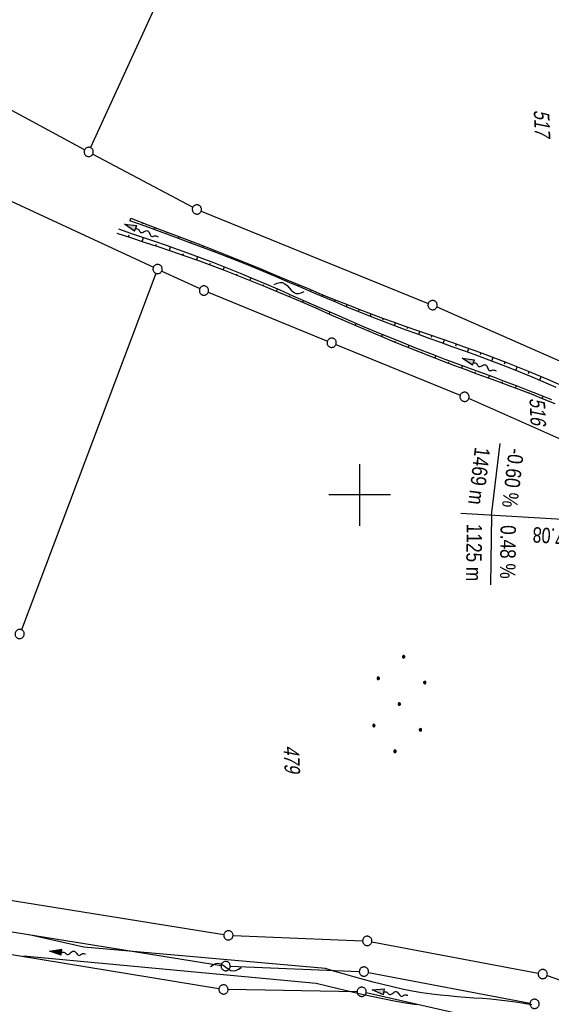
# Model space of a CAD drawing. Extents: x 510579 to 511204, y 466954 to 468018.
# Tile 38 of 48: x 510845 to 510931, y 467617 to 467777. Entities that reach past the tile are written whole.
import ezdxf
from ezdxf.enums import TextEntityAlignment as Align

# ---------------------------------------------------------------- set-up
doc = ezdxf.new("R2010")
doc.units = 0
doc.header["$LTSCALE"] = 10
doc.header["$MEASUREMENT"] = 0
doc.linetypes.add('LT00', pattern=[0])
doc.layers.get('0').update_dxf_attribs({"linetype": 'LT00'})
for name, color, linetype in [('--FLIEßRICHTPFEIL', 180, 'Continuous'), ('--WASSER_NUTZUNG', 180, 'Continuous'), ('-GRA-20W', 20, 'LT00'), ('DFK_FLUR_NR', 250, 'LT00'), ('DFK_GZPKT', 250, 'LT00'), ('DFK_KATASTER', 250, 'LT00'), ('DFK_NUTZUNG', 250, 'LT00'), ('V100_BOESCH', 250, 'LT00'), ('V100_BOSCHUNG', 250, 'LT00'), ('V100_GRABEN', 250, 'LT00'), ('V100_RASTER', 250, 'LT00')]:
    doc.layers.add(name, color=color, linetype=linetype)
doc.styles.add('Beschrift', font='ARIAL.TTF')
doc.styles.get("Standard").update_dxf_attribs({"font": 'ARIAL.TTF'})

# ---------------------------------------------------------------- blocks, each defined once
blk = doc.blocks.new('SYMB7010')
at = {"color": 0, "linetype": 'ByBlock'}
for points in [[(-0.031408, 0.499213), (-0.093728, 0.49134), (-0.15457, 0.475719), (-0.212975, 0.452595), (-0.268021, 0.422333), (-0.31884, 0.385411), (-0.36463, 0.342411), (-0.40467, 0.29401), (-0.438329, 0.240973), (-0.465074, 0.184136), (-0.484486, 0.124395), (-0.496256, 0.062692), (-0.5002, 0)], [(-0.5002, 0), (-0.496256, -0.062692), (-0.484486, -0.124395), (-0.465075, -0.184136), (-0.438329, -0.240973), (-0.404671, -0.29401), (-0.36463, -0.342411), (-0.31884, -0.385411), (-0.268021, -0.422333), (-0.212975, -0.452595), (-0.154571, -0.475719), (-0.093728, -0.49134), (-0.031408, -0.499213), (0.031408, -0.499213)], [(0.5002, 0), (0.496256, 0.062692), (0.484485, 0.124395), (0.465074, 0.184136), (0.438329, 0.240973), (0.40467, 0.29401), (0.36463, 0.342411), (0.31884, 0.385411), (0.268021, 0.422333), (0.212975, 0.452595), (0.15457, 0.475719), (0.093728, 0.49134), (0.031408, 0.499213), (-0.031408, 0.499213)], [(0.031408, -0.499213), (0.093728, -0.491341), (0.15457, -0.475719), (0.212975, -0.452595), (0.268021, -0.422333), (0.31884, -0.385411), (0.36463, -0.342411), (0.404671, -0.294011), (0.438329, -0.240974), (0.465075, -0.184136), (0.484486, -0.124395), (0.496256, -0.062692), (0.500201, 0)]]:
    blk.add_lwpolyline(points, dxfattribs=at)
blk = doc.blocks.new('Ackerland7')
at = {"layer": 'DFK_NUTZUNG', "color": 0, "linetype": 'ByBlock'}
for p, q in [((-4, 3.93), (-4, 3.67)), ((-3.95, 3.63), (-3.95, 3.97)), ((-3.9, 3.99), (-3.9, 3.61)), ((-3.85, 3.6), (-3.85, 4)), ((-3.8, 3.99), (-3.8, 3.61)), ((-3.75, 3.63), (-3.75, 3.97)), ((-3.7, 3.93), (-3.7, 3.67)), ((-3.65, 3.8), (-3.65, 3.8)), ((3.7, 3.93), (3.7, 3.67)), ((3.75, 3.63), (3.75, 3.97)), ((3.8, 3.99), (3.8, 3.61)), ((3.85, 3.6), (3.85, 4)), ((3.9, 3.99), (3.9, 3.61)), ((3.95, 3.63), (3.95, 3.97)), ((4, 3.93), (4, 3.67)), ((4.05, 3.8), (4.05, 3.8)), ((-7.85, 0.13), (-7.85, -0.13)), ((-7.8, -0.17), (-7.8, 0.17)), ((-7.75, 0.19), (-7.75, -0.19)), ((-7.7, -0.2), (-7.7, 0.2)), ((-7.65, 0.19), (-7.65, -0.19)), ((-7.6, -0.17), (-7.6, 0.17)), ((-7.55, 0.13), (-7.55, -0.13)), ((-7.5, 0), (-7.5, 0)), ((-0.15, 0.13), (-0.15, -0.13)), ((-0.1, -0.17), (-0.1, 0.17)), ((-0.05, 0.19), (-0.05, -0.19)), ((0, -0.2), (0, 0.2)), ((0.05, 0.19), (0.05, -0.19)), ((0.1, -0.17), (0.1, 0.17)), ((0.15, 0.13), (0.15, -0.13)), ((0.2, 0), (0.2, 0)), ((7.55, 0.13), (7.55, -0.13)), ((7.6, -0.17), (7.6, 0.17)), ((7.65, 0.19), (7.65, -0.19)), ((7.7, -0.2), (7.7, 0.2)), ((7.75, 0.19), (7.75, -0.19)), ((7.8, -0.17), (7.8, 0.17)), ((7.85, 0.13), (7.85, -0.13)), ((7.9, 0), (7.9, 0)), ((-4, -3.67), (-4, -3.93)), ((-3.95, -3.97), (-3.95, -3.63)), ((-3.9, -3.61), (-3.9, -3.99)), ((-3.85, -4), (-3.85, -3.6)), ((-3.8, -3.61), (-3.8, -3.99)), ((-3.75, -3.97), (-3.75, -3.63)), ((-3.7, -3.67), (-3.7, -3.93)), ((-3.65, -3.8), (-3.65, -3.8)), ((3.7, -3.67), (3.7, -3.93)), ((3.75, -3.97), (3.75, -3.63)), ((3.8, -3.61), (3.8, -3.99)), ((3.85, -4), (3.85, -3.6)), ((3.9, -3.61), (3.9, -3.99)), ((3.95, -3.97), (3.95, -3.63)), ((4, -3.67), (4, -3.93)), ((4.05, -3.8), (4.05, -3.8))]:
    blk.add_line(p, q, dxfattribs=at)
for points in [[(-3.65, 3.8), (-3.67, 3.89), (-3.73, 3.96), (-3.81, 3.99), (-3.89, 3.99), (-3.97, 3.96), (-4.03, 3.89), (-4.05, 3.8), (-4.03, 3.71), (-3.97, 3.64), (-3.89, 3.6), (-3.81, 3.6), (-3.73, 3.64), (-3.67, 3.71), (-3.65, 3.8)], [(4.05, 3.8), (4.03, 3.89), (3.97, 3.96), (3.89, 3.99), (3.81, 3.99), (3.73, 3.96), (3.67, 3.89), (3.65, 3.8), (3.67, 3.71), (3.73, 3.64), (3.81, 3.61), (3.89, 3.61), (3.97, 3.64), (4.03, 3.71), (4.05, 3.8)], [(-7.5, 0), (-7.52, 0.09), (-7.58, 0.16), (-7.66, 0.19), (-7.74, 0.19), (-7.82, 0.16), (-7.88, 0.09), (-7.9, 0)], [(0.2, 0), (0.18, 0.09), (0.12, 0.16), (0.04, 0.19), (-0.04, 0.19), (-0.12, 0.16), (-0.18, 0.09), (-0.2, 0)], [(-0.2, 0), (-0.18, -0.09), (-0.12, -0.16), (-0.04, -0.19), (0.04, -0.19), (0.12, -0.16), (0.18, -0.09), (0.2, 0)], [(7.9, 0), (7.88, 0.09), (7.82, 0.16), (7.74, 0.19), (7.66, 0.19), (7.58, 0.16), (7.52, 0.09), (7.5, 0)], [(7.5, 0), (7.52, -0.09), (7.58, -0.16), (7.66, -0.19), (7.74, -0.19), (7.82, -0.16), (7.88, -0.09), (7.9, 0)], [(-7.9, 0), (-7.88, -0.09), (-7.82, -0.16), (-7.74, -0.19), (-7.66, -0.19), (-7.58, -0.16), (-7.52, -0.09), (-7.5, 0)], [(-3.65, -3.8), (-3.67, -3.71), (-3.73, -3.64), (-3.81, -3.61), (-3.89, -3.61), (-3.97, -3.64), (-4.03, -3.71), (-4.05, -3.8), (-4.03, -3.89), (-3.97, -3.96), (-3.89, -3.99), (-3.81, -3.99), (-3.73, -3.96), (-3.67, -3.89), (-3.65, -3.8)], [(4.05, -3.8), (4.03, -3.71), (3.97, -3.64), (3.89, -3.61), (3.81, -3.61), (3.73, -3.64), (3.67, -3.71), (3.65, -3.8), (3.67, -3.89), (3.73, -3.96), (3.81, -3.99), (3.89, -3.99), (3.97, -3.96), (4.03, -3.89), (4.05, -3.8)]]:
    blk.add_lwpolyline(points, dxfattribs=at)
blk = doc.blocks.new('SYMB7251')
at = {"color": 0, "linetype": 'ByBlock'}
for points in [[(-0.25, 0), (-0.208333, 0.028889), (-0.166667, 0.051111), (-0.125, 0.06), (-0.083333, 0.051111), (-0.041667, 0.028889), (0, 0)], [(0, 0), (0.041667, -0.028889), (0.083333, -0.051111), (0.125, -0.06), (0.166667, -0.051111), (0.208333, -0.028889), (0.25, 0)]]:
    blk.add_lwpolyline(points, dxfattribs=at)
blk = doc.blocks.new('FLIEßRICHTPFEIL')
at = {"layer": '--FLIEßRICHTPFEIL'}
blk.add_hatch(color=256, dxfattribs=at).paths.add_polyline_path([(-1.95, 0.4875), (-1.95, -0.4875), (0, 0)])
for p, q in [((-1.95, 0.4875), (-1.95, -0.4875)), ((-1.95, 0.4875), (0, 0)), ((0, 0), (-1.95, -0.4875))]:
    blk.add_line(p, q, dxfattribs=at)
at = {"layer": '--FLIEßRICHTPFEIL', "start_tangent": (-1, 0), "end_tangent": (-1, 0)}
blk.add_spline([(-1.95, 0), (-2.4375, 0), (-2.925, 0.325), (-3.4125, 0), (-3.9, -0.325), (-4.3875, 0), (-4.875, 0.325), (-5.3625, 0), (-5.85, 0)], degree=3, dxfattribs=at)

msp = doc.modelspace()

# ---------------------------------------------------------------- linework, layer by layer
at = {"layer": '-GRA-20W'}
for p, q in [((510921.4, 467696.71), (510922.79, 467708.34)), ((510975.22, 467693.49), (510916.41, 467697.01)), ((510921.4, 467696.71), (510921.26, 467685.41))]:
    msp.add_line(p, q, dxfattribs=at)
at = {"layer": 'DFK_KATASTER'}
for p, q in [((510856.29, 467756.35), (510878.56, 467804.98)), ((510780.21, 467776.91), (510866.49, 467736.98)), ((510855.32, 467756.03), (510841.55, 467763.42)), ((510856.64, 467755.32), (510872.89, 467746.68)), ((510874.25, 467746.05), (510911.14, 467731.09)), ((510867.85, 467736.34), (510874.02, 467733.49)), ((510866.9, 467735.96), (510845.04, 467678.14)), ((510875.39, 467732.89), (510894.75, 467724.98)), ((510912.52, 467730.51), (510944.56, 467716.39)), ((510896.13, 467724.42), (510916.33, 467716.21)), ((510939.79, 467705.83), (510917.71, 467715.63)), ((510840.75, 467634.61), (510877.93, 467628.66)), ((510839.86, 467629.69), (510877.48, 467623.67)), ((510879.42, 467628.51), (510900.47, 467627.67)), ((510901.96, 467627.5), (510928.98, 467622.4)), ((510877.13, 467619.88), (510839.2, 467626.05)), ((510878.97, 467623.52), (510899.93, 467622.69)), ((510901.42, 467622.52), (510927.66, 467617.56)), ((510930.43, 467622.01), (510944.67, 467616.99)), ((510899.57, 467619.39), (510878.62, 467619.75)), ((510926.54, 467613.44), (510901.05, 467619.21))]:
    msp.add_line(p, q, dxfattribs=at)
at = {"layer": 'V100_BOESCH'}
for points in [[(510862.62, 467744.56), (510865.1, 467743.66), (510867.58, 467742.76), (510870.06, 467741.85), (510872.53, 467740.93), (510875, 467740), (510877.46, 467739.06), (510879.92, 467738.1), (510882.36, 467737.11), (510884.33, 467736.3), (510886.28, 467735.48), (510888.24, 467734.65), (510890.19, 467733.82), (510892.14, 467732.98), (510894.09, 467732.15), (510896.05, 467731.32), (510898.01, 467730.5), (510899.97, 467729.7), (510901.95, 467728.92), (510903.79, 467728.2), (510905.65, 467727.5), (510907.51, 467726.81), (510909.37, 467726.14), (510911.23, 467725.46), (510913.1, 467724.79), (510914.97, 467724.12), (510916.83, 467723.45), (510918.69, 467722.77), (510920.55, 467722.08), (510924.35, 467720.61), (510928.12, 467719.09), (510931.87, 467717.51)], [(510862.83, 467744.9), (510865.57, 467743.86), (510868.31, 467742.83), (510871.05, 467741.78), (510873.78, 467740.73), (510876.52, 467739.67), (510879.24, 467738.59), (510881.96, 467737.49), (510883.95, 467736.68), (510885.93, 467735.85), (510887.91, 467735.03), (510889.89, 467734.2), (510891.87, 467733.37), (510893.85, 467732.55), (510895.84, 467731.74), (510897.83, 467730.94), (510899.83, 467730.16), (510901.83, 467729.39), (510903.71, 467728.7), (510905.6, 467728.02), (510907.49, 467727.35), (510909.38, 467726.69), (510911.27, 467726.03), (510913.17, 467725.38), (510915.06, 467724.72), (510916.96, 467724.06), (510918.84, 467723.38), (510920.73, 467722.69), (510924, 467721.45), (510927.26, 467720.15), (510930.49, 467718.8), (510933.7, 467717.4)], [(510860.82, 467743.17), (510862.76, 467742.51), (510864.7, 467741.85), (510866.64, 467741.19), (510868.58, 467740.52), (510870.51, 467739.84), (510872.44, 467739.15), (510874.36, 467738.44), (510876.27, 467737.71), (510878.43, 467736.86), (510880.59, 467735.99), (510882.73, 467735.1), (510884.87, 467734.19), (510887, 467733.27), (510889.13, 467732.34), (510891.26, 467731.4), (510893.38, 467730.47), (510895.51, 467729.54), (510897.64, 467728.61), (510900.47, 467727.4), (510903.31, 467726.2), (510906.16, 467725.04), (510909.03, 467723.89), (510911.9, 467722.78), (510913.82, 467722.05), (510915.75, 467721.33), (510917.69, 467720.62), (510919.62, 467719.91), (510921.55, 467719.2), (510923.48, 467718.48), (510925.4, 467717.75), (510927.32, 467717.01), (510929.23, 467716.25), (510931.13, 467715.47)], [(510931.72, 467714.78), (510929.94, 467715.51), (510928.15, 467716.23), (510926.34, 467716.93), (510924.53, 467717.62), (510922.72, 467718.29), (510920.9, 467718.96), (510919.08, 467719.63), (510917.26, 467720.3), (510915.45, 467720.97), (510913.63, 467721.65), (510911.83, 467722.34), (510909.76, 467723.15), (510907.71, 467723.97), (510905.66, 467724.81), (510903.62, 467725.67), (510901.58, 467726.53), (510899.54, 467727.4), (510897.51, 467728.28), (510895.38, 467729.2), (510893.25, 467730.13), (510891.11, 467731.05), (510888.98, 467731.97), (510886.84, 467732.88), (510884.69, 467733.77), (510882.54, 467734.65), (510880.38, 467735.52), (510878.22, 467736.37), (510876.05, 467737.19), (510873.86, 467737.99), (510871.67, 467738.76), (510869.47, 467739.52), (510867.27, 467740.26), (510865.06, 467740.99), (510862.85, 467741.71), (510860.63, 467742.43)]]:
    msp.add_lwpolyline(points, dxfattribs=at)
at = {"layer": 'V100_BOSCHUNG'}
for p, q in [((510862.7, 467744.53), (510862.83, 467744.9)), ((510864.73, 467743.98), (510864.8, 467744.15)), ((510866.65, 467743.1), (510866.76, 467743.41)), ((510862.46, 467741.84), (510862.57, 467742.19)), ((510864.67, 467741.12), (510864.89, 467741.79)), ((510868.67, 467742.52), (510868.73, 467742.67)), ((510870.59, 467741.65), (510870.69, 467741.92)), ((510872.61, 467741.04), (510872.65, 467741.17)), ((510866.88, 467740.39), (510866.98, 467740.71)), ((510869.08, 467739.65), (510869.29, 467740.27)), ((510874.53, 467740.18), (510874.61, 467740.41)), ((510876.53, 467739.54), (510876.57, 467739.65)), ((510871.28, 467738.9), (510871.38, 467739.19)), ((510873.47, 467738.12), (510873.68, 467738.69)), ((510878.45, 467738.67), (510878.53, 467738.87)), ((510880.44, 467738), (510880.48, 467738.09)), ((510875.66, 467737.33), (510875.76, 467737.6)), ((510877.83, 467736.51), (510878.03, 467737.02)), ((510882.35, 467737.12), (510882.42, 467737.3)), ((510884.33, 467736.41), (510884.37, 467736.5)), ((510880, 467735.67), (510880.09, 467735.91)), ((510882.16, 467734.81), (510882.34, 467735.26)), ((510886.23, 467735.5), (510886.31, 467735.7)), ((510888.2, 467734.79), (510888.25, 467734.89)), ((510884.31, 467733.93), (510884.4, 467734.14)), ((510886.46, 467733.03), (510886.62, 467733.43)), ((510890.09, 467733.86), (510890.18, 467734.08)), ((510892.07, 467733.15), (510892.12, 467733.27)), ((510888.6, 467732.13), (510888.68, 467732.31)), ((510890.74, 467731.21), (510890.89, 467731.56)), ((510893.95, 467732.21), (510894.07, 467732.47)), ((510895.95, 467731.53), (510896.01, 467731.67)), ((510892.87, 467730.29), (510892.95, 467730.46)), ((510897.83, 467730.58), (510897.96, 467730.89)), ((510899.84, 467729.95), (510899.91, 467730.12)), ((510895.01, 467729.36), (510895.15, 467729.69)), ((510897.15, 467728.44), (510897.22, 467728.6)), ((510901.73, 467729), (510901.87, 467729.38)), ((510903.76, 467728.44), (510903.84, 467728.65)), ((510899.28, 467727.52), (510899.43, 467727.84)), ((510901.42, 467726.6), (510901.49, 467726.77)), ((510905.65, 467727.5), (510905.82, 467727.94)), ((510907.71, 467727), (510907.8, 467727.24)), ((510903.57, 467725.69), (510903.71, 467726.04)), ((510909.6, 467726.05), (510909.78, 467726.55)), ((510911.67, 467725.6), (510911.77, 467725.86)), ((510913.55, 467724.63), (510913.75, 467725.18)), ((510905.71, 467724.79), (510905.79, 467724.97)), ((510907.87, 467723.91), (510908.02, 467724.29)), ((510915.63, 467724.2), (510915.74, 467724.48)), ((510917.51, 467723.2), (510917.72, 467723.79)), ((510910.03, 467723.04), (510910.11, 467723.24)), ((510912.2, 467722.19), (510912.36, 467722.6)), ((510919.59, 467722.78), (510919.7, 467723.07)), ((510921.44, 467721.74), (510921.67, 467722.34)), ((510914.38, 467721.37), (510914.46, 467721.58)), ((510916.56, 467720.56), (510916.71, 467720.98)), ((510923.52, 467721.29), (510923.63, 467721.59)), ((510925.35, 467720.22), (510925.59, 467720.82)), ((510918.74, 467719.75), (510918.82, 467719.96)), ((510920.93, 467718.95), (510921.08, 467719.37)), ((510927.42, 467719.73), (510927.54, 467720.04)), ((510929.23, 467718.63), (510929.48, 467719.23)), ((510923.11, 467718.15), (510923.19, 467718.35)), ((510925.29, 467717.33), (510925.44, 467717.74)), ((510927.46, 467716.5), (510927.54, 467716.7)), ((510929.62, 467715.64), (510929.78, 467716.03))]:
    msp.add_line(p, q, dxfattribs=at)
at = {"layer": 'V100_GRABEN'}
for points in [[(510927.94, 467617.24), (510926.64, 467617.49), (510925.32, 467617.71), (510923.99, 467617.88), (510922.65, 467618.03), (510921.29, 467618.16), (510919.92, 467618.27), (510918.55, 467618.37), (510917.18, 467618.47), (510915.81, 467618.58), (510914.44, 467618.7), (510913.08, 467618.83), (510911.72, 467618.99), (510910.1, 467619.23), (510908.49, 467619.5), (510906.89, 467619.82), (510905.31, 467620.16), (510903.74, 467620.54), (510902.17, 467620.94), (510900.61, 467621.36), (510899.06, 467621.8), (510897.52, 467622.25), (510895.97, 467622.7), (510894.43, 467623.17), (510855.21, 467626.6), (510846.32, 467628.62)], [(510909.29, 467617.27), (510907.43, 467617.56), (510905.58, 467617.88), (510903.74, 467618.23), (510901.92, 467618.61), (510900.11, 467619), (510898.31, 467619.41), (510896.51, 467619.84), (510894.72, 467620.27), (510892.93, 467620.71), (510845.41, 467625.16)]]:
    msp.add_lwpolyline(points, dxfattribs=at)
at = {"layer": 'V100_RASTER'}
for p, q in [((510900, 467695), (510900, 467705)), ((510905, 467700), (510895, 467700))]:
    msp.add_line(p, q, dxfattribs=at)

# ---------------------------------------------------------------- block references
at = {"layer": '--FLIEßRICHTPFEIL'}
for p, rotation in [((510861.78, 467743.94), 159.4554760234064), ((510916.66, 467722.18), 159.4554760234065), ((510849.62, 467625.96), 175.8115599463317), ((510902, 467619.68), 171.5431210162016)]:
    msp.add_blockref('FLIEßRICHTPFEIL', p, dxfattribs=dict(at, rotation=rotation))
at = {"layer": '--WASSER_NUTZUNG', "zscale": 10}
for p, xscale, yscale, rotation in [((510888.55, 467733.59), 9.999999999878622, 10.00000000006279, 346.5168440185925), ((510878.25, 467623.4), 9.999999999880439, 10.0000000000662, 357.9628392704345)]:
    msp.add_blockref('SYMB7251', p, dxfattribs=dict(at, xscale=xscale, yscale=yscale, rotation=rotation))
at = {"layer": 'DFK_GZPKT', "xscale": 1.500000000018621, "yscale": 1.5, "zscale": 1.5, "rotation": 264.7377099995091}
for p in [(510855.98, 467755.67), (510873.55, 467746.33), (510867.17, 467736.66), (510874.7, 467733.17), (510911.83, 467730.81), (510895.44, 467724.7), (510917.02, 467715.93), (510844.77, 467677.44), (510878.67, 467628.54), (510901.22, 467627.64), (510878.22, 467623.55), (510900.68, 467622.66), (510929.72, 467622.26), (510877.87, 467619.76), (510900.32, 467619.38), (510928.4, 467617.42)]:
    msp.add_blockref('SYMB7010', p, dxfattribs=at)
at = {"layer": 'DFK_NUTZUNG', "rotation": 264.7376999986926}
msp.add_blockref('Ackerland7', (510906.43, 467666.07), dxfattribs=at)

# ---------------------------------------------------------------- texts
at = {"layer": '-GRA-20W', "style": 'Beschrift', "width": 0.8}
msp.add_text('1469 m', height=2.5, rotation=263.1587, dxfattribs=at).set_placement((510920.08, 467698.29), align=Align.TOP_RIGHT)
msp.add_text('-0.60 %%%', height=2.5, rotation=263.1587, dxfattribs=at).set_placement((510923.08, 467698.11), align=Align.RIGHT)
msp.add_text('1125 m', height=2.5, rotation=269.3061, dxfattribs=at).set_placement((510919.88, 467695.3), align=Align.TOP_LEFT)
at = {"layer": '-GRA-20W', "style": 'Beschrift'}
for s, rotation, width, p in [('0.48 %%%', 269.3061, 0.8, (510922.88, 467695.12)), ('km 157+807.08', 176.5773, 0.75, (510946.26, 467693.72))]:
    msp.add_text(s, height=2.5, rotation=rotation, dxfattribs=dict(at, width=width)).set_placement(p)
at = {"layer": 'DFK_FLUR_NR', "oblique": 13.754, "width": 0.75}
for s, p in [('517', (510928.25, 467762.48)), ('516', (510927.56, 467715.73)), ('479', (510887.62, 467659.33))]:
    msp.add_text(s, height=2.5, rotation=272.6154, dxfattribs=at).set_placement(p)

doc.saveas('drawing.dxf')
